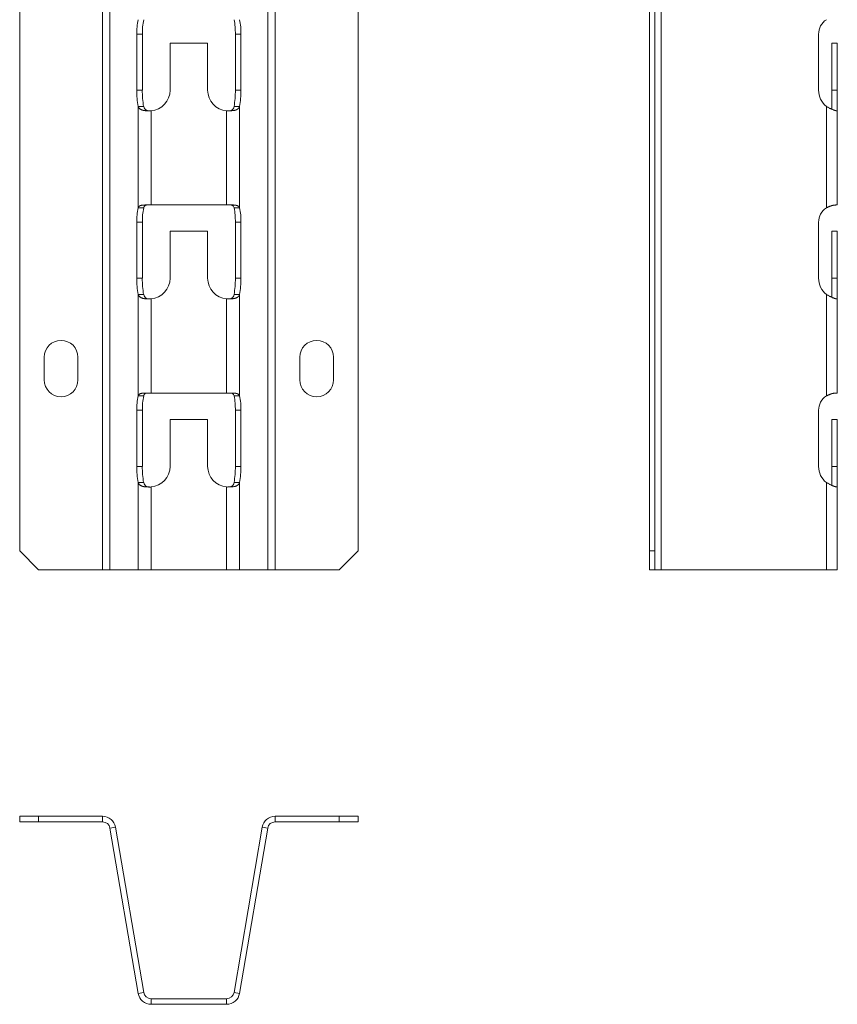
# Model space of a CAD drawing. Header units: millimetres. Extents: x -23 to 1248, y -1355 to 295.
# Tile 1 of 8: x -23 to 195, y -1283 to -1021. Entities that reach past the tile are written whole.
import ezdxf

# ---------------------------------------------------------------- set-up
doc = ezdxf.new("R2010")
doc.units = ezdxf.units.MM

msp = doc.modelspace()

# ---------------------------------------------------------------- linework, layer by layer
at = {"color": 7, "linetype": 'Continuous', "lineweight": 15}
for p, q in [((-0.57, -760.41), (-0.57, -1167.41)), ((1.41, -760.41), (1.41, -1167.41)), ((43.37, -760.41), (43.37, -1167.41)), ((45.34, -760.41), (45.34, -1167.41)), ((148.04, -760.41), (148.04, -1167.41)), ((-22.61, -765.41), (-22.61, -1162.41)), ((67.39, -765.41), (67.39, -1162.41)), ((144.87, -765.41), (144.87, -1162.41)), ((146.37, -765.41), (146.37, -1162.41)), ((8.54, -1025.01), (8.54, -1039.91)), ((10.02, -1025.01), (8.54, -1025.01)), ((10.02, -1025.01), (10.02, -1039.91)), ((34.76, -1025.01), (36.24, -1025.01)), ((34.76, -1039.91), (34.76, -1025.01)), ((36.24, -1039.91), (36.24, -1025.01)), ((189.89, -1025.01), (189.89, -1039.91)), ((17.39, -1039.91), (17.39, -1027.41)), ((17.39, -1027.41), (27.39, -1027.41)), ((27.39, -1027.41), (27.39, -1039.91)), ((193.37, -1027.41), (194.87, -1027.41)), ((193.37, -1039.91), (193.37, -1027.41)), ((194.87, -1039.91), (194.87, -1027.41)), ((10.02, -1039.91), (8.54, -1039.91)), ((34.76, -1039.91), (36.24, -1039.91)), ((193.37, -1045.02), (193.37, -1039.91)), ((193.37, -1039.91), (194.87, -1039.91)), ((194.87, -1045.4), (194.87, -1039.91)), ((8.89, -1044.24), (8.89, -1071.15)), ((10.37, -1044.24), (8.89, -1044.24)), ((35.89, -1044.24), (34.41, -1044.24)), ((35.89, -1044.24), (35.89, -1071.15)), ((191.96, -1044.24), (191.96, -1071.15)), ((12.34, -1045.4), (12.34, -1070.41)), ((32.43, -1045.4), (32.43, -1070.41)), ((194.87, -1045.4), (194.87, -1070.41)), ((10.69, -1070.41), (12.34, -1070.41)), ((32.43, -1070.41), (12.34, -1070.41)), ((32.43, -1070.41), (34.09, -1070.41)), ((194.46, -1070.41), (194.87, -1070.41)), ((8.89, -1071.15), (10.37, -1071.15)), ((34.41, -1071.15), (35.89, -1071.15)), ((8.54, -1075.01), (8.54, -1089.91)), ((10.02, -1075.01), (8.54, -1075.01)), ((10.02, -1075.01), (10.02, -1089.91)), ((34.76, -1075.01), (36.24, -1075.01)), ((34.76, -1089.91), (34.76, -1075.01)), ((36.24, -1089.91), (36.24, -1075.01)), ((189.89, -1075.01), (189.89, -1089.91)), ((17.39, -1089.91), (17.39, -1077.41)), ((17.39, -1077.41), (27.39, -1077.41)), ((27.39, -1077.41), (27.39, -1089.91)), ((193.37, -1077.41), (194.87, -1077.41)), ((193.37, -1089.91), (193.37, -1077.41)), ((194.87, -1089.91), (194.87, -1077.41)), ((10.02, -1089.91), (8.54, -1089.91)), ((34.76, -1089.91), (36.24, -1089.91)), ((193.37, -1095.02), (193.37, -1089.91)), ((193.37, -1089.91), (194.87, -1089.91)), ((194.87, -1095.4), (194.87, -1089.91)), ((10.37, -1094.24), (8.89, -1094.24)), ((8.89, -1094.24), (8.89, -1121.15)), ((12.34, -1095.4), (12.34, -1120.41)), ((32.43, -1095.4), (32.43, -1120.41)), ((35.89, -1094.24), (34.41, -1094.24)), ((35.89, -1094.24), (35.89, -1121.15)), ((191.96, -1094.24), (191.96, -1121.15)), ((194.87, -1095.4), (194.87, -1120.41)), ((-16.11, -1116.91), (-16.11, -1110.91)), ((-7.11, -1110.91), (-7.11, -1116.91)), ((51.89, -1116.91), (51.89, -1110.91)), ((60.89, -1110.91), (60.89, -1116.91)), ((8.89, -1121.15), (10.37, -1121.15)), ((10.69, -1120.41), (12.34, -1120.41)), ((32.43, -1120.41), (12.34, -1120.41)), ((32.43, -1120.41), (34.09, -1120.41)), ((34.41, -1121.15), (35.89, -1121.15)), ((194.46, -1120.41), (194.87, -1120.41)), ((8.54, -1125.01), (8.54, -1139.91)), ((10.02, -1125.01), (8.54, -1125.01)), ((10.02, -1125.01), (10.02, -1139.91)), ((34.76, -1125.01), (36.24, -1125.01)), ((34.76, -1139.91), (34.76, -1125.01)), ((36.24, -1139.91), (36.24, -1125.01)), ((189.89, -1125.01), (189.89, -1139.91)), ((17.39, -1139.91), (17.39, -1127.41)), ((17.39, -1127.41), (27.39, -1127.41)), ((27.39, -1127.41), (27.39, -1139.91)), ((193.37, -1127.41), (194.87, -1127.41)), ((193.37, -1139.91), (193.37, -1127.41)), ((194.87, -1139.91), (194.87, -1127.41)), ((10.02, -1139.91), (8.54, -1139.91)), ((34.76, -1139.91), (36.24, -1139.91)), ((193.37, -1145.02), (193.37, -1139.91)), ((193.37, -1139.91), (194.87, -1139.91)), ((194.87, -1145.4), (194.87, -1139.91)), ((10.37, -1144.24), (8.89, -1144.24)), ((8.89, -1144.24), (8.89, -1167.41)), ((12.34, -1145.4), (12.34, -1167.41)), ((32.43, -1145.4), (32.43, -1167.41)), ((35.89, -1144.24), (34.41, -1144.24)), ((35.89, -1144.24), (35.89, -1167.41)), ((191.96, -1144.24), (191.96, -1167.41)), ((194.87, -1145.4), (194.87, -1167.41)), ((-22.61, -1162.41), (-17.61, -1167.41)), ((62.39, -1167.41), (67.39, -1162.41)), ((144.87, -1162.41), (146.37, -1162.41)), ((144.87, -1167.41), (144.87, -1162.41)), ((146.37, -1162.41), (146.37, -1167.41)), ((-0.57, -1167.41), (-17.61, -1167.41)), ((-0.57, -1167.41), (1.41, -1167.41)), ((8.89, -1167.41), (1.41, -1167.41)), ((8.89, -1167.41), (12.34, -1167.41)), ((32.43, -1167.41), (12.34, -1167.41)), ((32.43, -1167.41), (35.89, -1167.41)), ((43.37, -1167.41), (35.89, -1167.41)), ((43.37, -1167.41), (45.34, -1167.41)), ((62.39, -1167.41), (45.34, -1167.41)), ((146.37, -1167.41), (144.87, -1167.41)), ((146.37, -1167.41), (148.04, -1167.41)), ((191.96, -1167.41), (148.04, -1167.41)), ((191.96, -1167.41), (194.87, -1167.41)), ((-22.61, -1234.43), (-22.61, -1232.93)), ((-22.61, -1232.93), (-17.61, -1232.93)), ((-17.61, -1232.93), (-17.61, -1234.43)), ((-0.57, -1232.93), (-17.61, -1232.93)), ((-0.57, -1234.43), (-0.57, -1232.93)), ((45.34, -1232.93), (45.34, -1234.43)), ((62.39, -1232.93), (45.34, -1232.93)), ((62.39, -1234.43), (62.39, -1232.93)), ((62.39, -1232.93), (67.39, -1232.93)), ((67.39, -1232.93), (67.39, -1234.43)), ((-17.61, -1234.43), (-22.61, -1234.43)), ((-0.57, -1234.43), (-17.61, -1234.43)), ((62.39, -1234.43), (45.34, -1234.43)), ((67.39, -1234.43), (62.39, -1234.43)), ((2.89, -1235.84), (1.41, -1236.09)), ((8.89, -1280.02), (1.41, -1236.09)), ((10.37, -1279.76), (2.89, -1235.84)), ((41.89, -1235.84), (34.41, -1279.76)), ((43.37, -1236.09), (35.89, -1280.02)), ((43.37, -1236.09), (41.89, -1235.84)), ((8.89, -1280.02), (10.37, -1279.76)), ((34.41, -1279.76), (35.89, -1280.02)), ((12.34, -1281.43), (12.34, -1282.93)), ((32.43, -1281.43), (12.34, -1281.43)), ((32.43, -1282.93), (32.43, -1281.43)), ((32.43, -1282.93), (12.34, -1282.93))]:
    msp.add_line(p, q, dxfattribs=at)
for centre, radius, start, end in [((25.81, -1024.65), 17.27, 168.3381, 181.2252), ((27.29, -1024.65), 17.27, 168.3381, 181.2252), ((17.49, -1024.65), 17.27, 358.7748, 11.6619), ((18.97, -1024.65), 17.27, 358.7748, 11.6619), ((194.51, -1025), 4.62, 123.4957, 180.1331), ((31.03, -1040.25), 22.5, 179.1331, 190.194), ((32.51, -1040.25), 22.5, 179.1331, 190.194), ((11.89, -1039.91), 5.5, 274.7344, 0), ((32.89, -1039.91), 5.5, 180, 265.2656), ((12.26, -1040.25), 22.5, 349.806, 0.8669), ((13.74, -1040.25), 22.5, 349.806, 0.8669), ((195.42, -1039.92), 5.53, 179.8975, 231.2573), ((25.81, -1074.65), 17.27, 168.3381, 181.2252), ((27.29, -1074.65), 17.27, 168.3381, 181.2252), ((17.49, -1074.65), 17.27, 358.7748, 11.6619), ((18.97, -1074.65), 17.27, 358.7748, 11.6619), ((194.51, -1075), 4.62, 123.4957, 180.1331), ((31.03, -1090.25), 22.5, 179.1331, 190.194), ((32.51, -1090.25), 22.5, 179.1331, 190.194), ((11.89, -1089.91), 5.5, 274.7344, 0), ((32.89, -1089.91), 5.5, 180, 265.2656), ((12.26, -1090.25), 22.5, 349.806, 0.8669), ((13.74, -1090.25), 22.5, 349.806, 0.8669), ((195.42, -1089.92), 5.53, 179.8975, 231.2573), ((-11.61, -1110.91), 4.5, 0, 180), ((56.39, -1110.91), 4.5, 0, 180), ((-11.61, -1116.91), 4.5, 180, 0), ((56.39, -1116.91), 4.5, 180, 0), ((25.81, -1124.65), 17.27, 168.3381, 181.2252), ((27.29, -1124.65), 17.27, 168.3381, 181.2252), ((17.49, -1124.65), 17.27, 358.7748, 11.6619), ((18.97, -1124.65), 17.27, 358.7748, 11.6619), ((194.51, -1125), 4.62, 123.4957, 180.1331), ((31.03, -1140.25), 22.5, 179.1331, 190.194), ((32.51, -1140.25), 22.5, 179.1331, 190.194), ((11.89, -1139.91), 5.5, 274.7344, 0), ((32.89, -1139.91), 5.5, 180, 265.2656), ((12.26, -1140.25), 22.5, 349.806, 0.8669), ((13.74, -1140.25), 22.5, 349.806, 0.8669), ((195.42, -1139.92), 5.53, 179.8975, 231.2573), ((-0.57, -1236.43), 3.5, 9.6721, 90), ((45.34, -1236.43), 3.5, 90, 170.3279), ((-0.57, -1236.43), 2, 9.6721, 90), ((45.34, -1236.43), 2, 90, 170.3279), ((12.34, -1279.43), 3.5, 189.6721, 270), ((12.34, -1279.43), 2, 189.6721, 270), ((32.43, -1279.43), 2, 270, 350.3279), ((32.43, -1279.43), 3.5, 270, 350.3279)]:
    msp.add_arc(centre, radius, start, end, dxfattribs=at)
for points, knots in [([(12.34, -1045.4), (12.28, -1045.4), (12.16, -1045.4), (11.98, -1045.4), (11.8, -1045.4), (11.63, -1045.39), (11.47, -1045.39), (11.31, -1045.38), (11.16, -1045.37), (11.01, -1045.36), (10.88, -1045.35), (10.75, -1045.34), (10.62, -1045.33), (10.51, -1045.31), (10.4, -1045.29), (10.29, -1045.27), (10.19, -1045.25), (10.1, -1045.23), (9.98, -1045.19), (9.84, -1045.14), (9.67, -1045.06), (9.5, -1044.97), (9.34, -1044.85), (9.2, -1044.72), (9.07, -1044.58), (8.96, -1044.41), (8.92, -1044.3), (8.89, -1044.24)], [0, 0, 0, 0, 0.036485, 0.072066, 0.106746, 0.140528, 0.173416, 0.205414, 0.236526, 0.266756, 0.296108, 0.324589, 0.352203, 0.378958, 0.40486, 0.429917, 0.454137, 0.47753, 0.500107, 0.547772, 0.599525, 0.655459, 0.715649, 0.780153, 0.849022, 0.922293, 1, 1, 1, 1]), ([(12.34, -1045.4), (12.04, -1045.4), (11.77, -1045.39), (11.43, -1045.34), (11.33, -1045.32), (11.2, -1045.28), (11.16, -1045.27), (11.1, -1045.24), (11.08, -1045.24), (11.05, -1045.22), (11.03, -1045.21), (10.88, -1045.13), (10.75, -1045.02), (10.52, -1044.69), (10.42, -1044.49), (10.37, -1044.24)], [0, 0, 0, 0, 0.25, 0.25, 0.375, 0.375, 0.4375, 0.4375, 0.46875, 0.46875, 0.5, 0.5, 0.75, 0.75, 1, 1, 1, 1]), ([(35.89, -1044.24), (35.87, -1044.27), (35.85, -1044.34), (35.8, -1044.44), (35.75, -1044.53), (35.68, -1044.62), (35.61, -1044.7), (35.54, -1044.78), (35.45, -1044.85), (35.36, -1044.91), (35.27, -1044.97), (35.18, -1045.03), (35.08, -1045.08), (34.97, -1045.13), (34.87, -1045.17), (34.75, -1045.21), (34.6, -1045.24), (34.42, -1045.28), (34.21, -1045.31), (33.98, -1045.34), (33.72, -1045.36), (33.44, -1045.38), (33.13, -1045.39), (32.79, -1045.39), (32.55, -1045.4), (32.43, -1045.4)], [0, 0, 0, 0, 0.042823, 0.08451, 0.125069, 0.164509, 0.20284, 0.24007, 0.276213, 0.311278, 0.345281, 0.378235, 0.410156, 0.441062, 0.470973, 0.499909, 0.541023, 0.585653, 0.633854, 0.68567, 0.741137, 0.800281, 0.863128, 0.929695, 1, 1, 1, 1]), ([(34.41, -1044.24), (34.36, -1044.48), (34.27, -1044.69), (34.1, -1044.93), (34.04, -1045), (33.94, -1045.09), (33.9, -1045.11), (33.85, -1045.15), (33.84, -1045.16), (33.81, -1045.18), (33.8, -1045.18), (33.79, -1045.19), (33.78, -1045.19), (33.77, -1045.2), (33.77, -1045.2), (33.64, -1045.27), (33.47, -1045.32), (33.03, -1045.38), (32.75, -1045.4), (32.43, -1045.4)], [0, 0, 0, 0, 0.25, 0.25, 0.375, 0.375, 0.4375, 0.4375, 0.46875, 0.46875, 0.484375, 0.484375, 0.492188, 0.492188, 0.5, 0.5, 0.75, 0.75, 1, 1, 1, 1]), ([(194.87, -1045.4), (194.87, -1045.4), (194.87, -1045.4), (194.85, -1045.4), (194.83, -1045.4), (194.8, -1045.39), (194.76, -1045.39), (194.72, -1045.38), (194.67, -1045.37), (194.61, -1045.36), (194.55, -1045.35), (194.49, -1045.34), (194.42, -1045.33), (194.35, -1045.31), (194.28, -1045.29), (194.21, -1045.27), (194.13, -1045.25), (194.06, -1045.23), (193.96, -1045.19), (193.82, -1045.14), (193.63, -1045.06), (193.42, -1044.97), (193.18, -1044.85), (192.91, -1044.72), (192.62, -1044.58), (192.3, -1044.41), (192.08, -1044.3), (191.96, -1044.24)], [0, 0, 0, 0, 0.036485, 0.072066, 0.106746, 0.140528, 0.173416, 0.205414, 0.236526, 0.266756, 0.296108, 0.324589, 0.352203, 0.378958, 0.40486, 0.429917, 0.454137, 0.47753, 0.500107, 0.547772, 0.599525, 0.655459, 0.715649, 0.780153, 0.849022, 0.922293, 1, 1, 1, 1]), ([(8.89, -1071.15), (8.9, -1071.13), (8.93, -1071.08), (8.97, -1071.01), (9.02, -1070.94), (9.07, -1070.88), (9.13, -1070.82), (9.18, -1070.77), (9.24, -1070.73), (9.3, -1070.69), (9.36, -1070.65), (9.42, -1070.62), (9.49, -1070.59), (9.59, -1070.56), (9.73, -1070.52), (9.91, -1070.49), (10.13, -1070.46), (10.39, -1070.44), (10.58, -1070.42), (10.69, -1070.41)], [0, 0, 0, 0, 0.060631, 0.118178, 0.172646, 0.22404, 0.272363, 0.317623, 0.359828, 0.398987, 0.435112, 0.468218, 0.498326, 0.55638, 0.624554, 0.702949, 0.791629, 0.890636, 1, 1, 1, 1]), ([(10.37, -1071.15), (10.4, -1071.01), (10.46, -1070.89), (10.55, -1070.75), (10.58, -1070.71), (10.65, -1070.64), (10.68, -1070.62), (10.76, -1070.56), (10.84, -1070.52), (11.06, -1070.46), (11.21, -1070.44), (11.4, -1070.41)], [0, 0, 0, 0, 0.25, 0.25, 0.375, 0.375, 0.5, 0.5, 0.75, 0.75, 1, 1, 1, 1]), ([(33.38, -1070.41), (33.57, -1070.43), (33.72, -1070.46), (33.94, -1070.52), (34.02, -1070.56), (34.13, -1070.64), (34.19, -1070.71), (34.32, -1070.89), (34.37, -1071.01), (34.41, -1071.15)], [0, 0, 0, 0, 0.25, 0.25, 0.5, 0.5, 0.75, 0.75, 1, 1, 1, 1]), ([(34.09, -1070.41), (34.14, -1070.42), (34.25, -1070.42), (34.39, -1070.44), (34.53, -1070.45), (34.65, -1070.46), (34.77, -1070.47), (34.87, -1070.49), (34.96, -1070.51), (35.05, -1070.52), (35.12, -1070.54), (35.19, -1070.56), (35.25, -1070.58), (35.33, -1070.61), (35.43, -1070.66), (35.57, -1070.75), (35.69, -1070.86), (35.81, -1071), (35.86, -1071.1), (35.89, -1071.15)], [0, 0, 0, 0, 0.05571, 0.108851, 0.159428, 0.207444, 0.252904, 0.295814, 0.336181, 0.374013, 0.409319, 0.442112, 0.472407, 0.500223, 0.570975, 0.65623, 0.756109, 0.870683, 1, 1, 1, 1]), ([(191.96, -1071.15), (192.02, -1071.13), (192.14, -1071.08), (192.31, -1071.01), (192.47, -1070.94), (192.62, -1070.88), (192.75, -1070.82), (192.88, -1070.77), (193, -1070.73), (193.11, -1070.69), (193.2, -1070.65), (193.29, -1070.62), (193.4, -1070.59), (193.54, -1070.56), (193.71, -1070.52), (193.89, -1070.49), (194.09, -1070.46), (194.28, -1070.44), (194.4, -1070.42), (194.46, -1070.41)], [0, 0, 0, 0, 0.060631, 0.118178, 0.172646, 0.22404, 0.272363, 0.317623, 0.359828, 0.398987, 0.435112, 0.468218, 0.498326, 0.55638, 0.624554, 0.702949, 0.791629, 0.890636, 1, 1, 1, 1]), ([(12.34, -1095.4), (12.28, -1095.4), (12.16, -1095.4), (11.98, -1095.4), (11.8, -1095.4), (11.63, -1095.39), (11.47, -1095.39), (11.31, -1095.38), (11.16, -1095.37), (11.01, -1095.36), (10.88, -1095.35), (10.75, -1095.34), (10.62, -1095.33), (10.51, -1095.31), (10.4, -1095.29), (10.29, -1095.27), (10.19, -1095.25), (10.1, -1095.23), (9.98, -1095.19), (9.84, -1095.14), (9.67, -1095.06), (9.5, -1094.97), (9.34, -1094.85), (9.2, -1094.72), (9.07, -1094.58), (8.96, -1094.41), (8.92, -1094.3), (8.89, -1094.24)], [0, 0, 0, 0, 0.036485, 0.072066, 0.106746, 0.140528, 0.173416, 0.205414, 0.236526, 0.266756, 0.296108, 0.324589, 0.352203, 0.378958, 0.40486, 0.429917, 0.454137, 0.47753, 0.500107, 0.547772, 0.599525, 0.655459, 0.715649, 0.780153, 0.849022, 0.922293, 1, 1, 1, 1]), ([(12.34, -1095.4), (12.04, -1095.4), (11.77, -1095.39), (11.43, -1095.34), (11.33, -1095.32), (11.2, -1095.28), (11.16, -1095.27), (11.1, -1095.24), (11.08, -1095.24), (11.05, -1095.22), (11.03, -1095.21), (10.88, -1095.13), (10.75, -1095.02), (10.52, -1094.69), (10.42, -1094.49), (10.37, -1094.24)], [0, 0, 0, 0, 0.25, 0.25, 0.375, 0.375, 0.4375, 0.4375, 0.46875, 0.46875, 0.5, 0.5, 0.75, 0.75, 1, 1, 1, 1]), ([(35.89, -1094.24), (35.87, -1094.27), (35.85, -1094.34), (35.8, -1094.44), (35.75, -1094.53), (35.68, -1094.62), (35.61, -1094.7), (35.54, -1094.78), (35.45, -1094.85), (35.36, -1094.91), (35.27, -1094.97), (35.18, -1095.03), (35.08, -1095.08), (34.97, -1095.13), (34.87, -1095.17), (34.75, -1095.21), (34.6, -1095.24), (34.42, -1095.28), (34.21, -1095.31), (33.98, -1095.34), (33.72, -1095.36), (33.44, -1095.38), (33.13, -1095.39), (32.79, -1095.39), (32.55, -1095.4), (32.43, -1095.4)], [0, 0, 0, 0, 0.0428227, 0.0845098, 0.1250691, 0.1645093, 0.2028397, 0.2400704, 0.2762126, 0.3112783, 0.3452808, 0.3782347, 0.410156, 0.4410623, 0.4709729, 0.4999094, 0.5410231, 0.585653, 0.6338542, 0.6856705, 0.7411367, 0.8002813, 0.8631277, 0.9296952, 1, 1, 1, 1]), ([(34.41, -1094.24), (34.36, -1094.48), (34.27, -1094.69), (34.1, -1094.93), (34.04, -1095), (33.94, -1095.09), (33.9, -1095.11), (33.85, -1095.15), (33.84, -1095.16), (33.81, -1095.18), (33.8, -1095.18), (33.79, -1095.19), (33.78, -1095.19), (33.77, -1095.2), (33.77, -1095.2), (33.64, -1095.27), (33.47, -1095.32), (33.03, -1095.38), (32.75, -1095.4), (32.43, -1095.4)], [0, 0, 0, 0, 0.25, 0.25, 0.375, 0.375, 0.4375, 0.4375, 0.46875, 0.46875, 0.484375, 0.484375, 0.492188, 0.492188, 0.5, 0.5, 0.75, 0.75, 1, 1, 1, 1]), ([(194.87, -1095.4), (194.87, -1095.4), (194.87, -1095.4), (194.85, -1095.4), (194.83, -1095.4), (194.8, -1095.39), (194.76, -1095.39), (194.72, -1095.38), (194.67, -1095.37), (194.61, -1095.36), (194.55, -1095.35), (194.49, -1095.34), (194.42, -1095.33), (194.35, -1095.31), (194.28, -1095.29), (194.21, -1095.27), (194.13, -1095.25), (194.06, -1095.23), (193.96, -1095.19), (193.82, -1095.14), (193.63, -1095.06), (193.42, -1094.97), (193.18, -1094.85), (192.91, -1094.72), (192.62, -1094.58), (192.3, -1094.41), (192.08, -1094.3), (191.96, -1094.24)], [0, 0, 0, 0, 0.036485, 0.072066, 0.106746, 0.140528, 0.173416, 0.205414, 0.236526, 0.266756, 0.296108, 0.324589, 0.352203, 0.378958, 0.40486, 0.429917, 0.454137, 0.47753, 0.500107, 0.547772, 0.599525, 0.655459, 0.715649, 0.780153, 0.849022, 0.922293, 1, 1, 1, 1]), ([(8.89, -1121.15), (8.9, -1121.13), (8.93, -1121.08), (8.97, -1121.01), (9.02, -1120.94), (9.07, -1120.88), (9.13, -1120.82), (9.18, -1120.77), (9.24, -1120.73), (9.3, -1120.69), (9.36, -1120.65), (9.42, -1120.62), (9.49, -1120.59), (9.59, -1120.56), (9.73, -1120.52), (9.91, -1120.49), (10.13, -1120.46), (10.39, -1120.44), (10.58, -1120.42), (10.69, -1120.41)], [0, 0, 0, 0, 0.060631, 0.118178, 0.172646, 0.22404, 0.272363, 0.317623, 0.359828, 0.398987, 0.435112, 0.468218, 0.498326, 0.55638, 0.624554, 0.702949, 0.791629, 0.890636, 1, 1, 1, 1]), ([(10.37, -1121.15), (10.4, -1121.01), (10.46, -1120.89), (10.55, -1120.75), (10.58, -1120.71), (10.65, -1120.64), (10.68, -1120.62), (10.76, -1120.56), (10.84, -1120.52), (11.06, -1120.46), (11.21, -1120.44), (11.4, -1120.41)], [0, 0, 0, 0, 0.25, 0.25, 0.375, 0.375, 0.5, 0.5, 0.75, 0.75, 1, 1, 1, 1]), ([(33.38, -1120.41), (33.57, -1120.43), (33.72, -1120.46), (33.94, -1120.52), (34.02, -1120.56), (34.13, -1120.64), (34.19, -1120.71), (34.32, -1120.89), (34.37, -1121.01), (34.41, -1121.15)], [0, 0, 0, 0, 0.25, 0.25, 0.5, 0.5, 0.75, 0.75, 1, 1, 1, 1]), ([(34.09, -1120.41), (34.14, -1120.42), (34.25, -1120.42), (34.39, -1120.44), (34.53, -1120.45), (34.65, -1120.46), (34.77, -1120.47), (34.87, -1120.49), (34.96, -1120.51), (35.05, -1120.52), (35.12, -1120.54), (35.19, -1120.56), (35.25, -1120.58), (35.33, -1120.61), (35.43, -1120.66), (35.57, -1120.75), (35.69, -1120.86), (35.81, -1121), (35.86, -1121.1), (35.89, -1121.15)], [0, 0, 0, 0, 0.05571, 0.108851, 0.159428, 0.207444, 0.252904, 0.295814, 0.336181, 0.374013, 0.409319, 0.442112, 0.472407, 0.500223, 0.570975, 0.65623, 0.756109, 0.870683, 1, 1, 1, 1]), ([(191.96, -1121.15), (192.02, -1121.13), (192.14, -1121.08), (192.31, -1121.01), (192.47, -1120.94), (192.62, -1120.88), (192.75, -1120.82), (192.88, -1120.77), (193, -1120.73), (193.11, -1120.69), (193.2, -1120.65), (193.29, -1120.62), (193.4, -1120.59), (193.54, -1120.56), (193.71, -1120.52), (193.89, -1120.49), (194.09, -1120.46), (194.28, -1120.44), (194.4, -1120.42), (194.46, -1120.41)], [0, 0, 0, 0, 0.060631, 0.118178, 0.172646, 0.22404, 0.272363, 0.317623, 0.359828, 0.398987, 0.435112, 0.468218, 0.498326, 0.55638, 0.624554, 0.702949, 0.791629, 0.890636, 1, 1, 1, 1]), ([(12.34, -1145.4), (12.28, -1145.4), (12.16, -1145.4), (11.98, -1145.4), (11.8, -1145.4), (11.63, -1145.39), (11.47, -1145.39), (11.31, -1145.38), (11.16, -1145.37), (11.01, -1145.36), (10.88, -1145.35), (10.75, -1145.34), (10.62, -1145.33), (10.51, -1145.31), (10.4, -1145.29), (10.29, -1145.27), (10.19, -1145.25), (10.1, -1145.23), (9.98, -1145.19), (9.84, -1145.14), (9.67, -1145.06), (9.5, -1144.97), (9.34, -1144.85), (9.2, -1144.72), (9.07, -1144.58), (8.96, -1144.41), (8.92, -1144.3), (8.89, -1144.24)], [0, 0, 0, 0, 0.036485, 0.072066, 0.106746, 0.140528, 0.173416, 0.205414, 0.236526, 0.266756, 0.296108, 0.324589, 0.352203, 0.378958, 0.40486, 0.429917, 0.454137, 0.47753, 0.500107, 0.547772, 0.599525, 0.655459, 0.715649, 0.780153, 0.849022, 0.922293, 1, 1, 1, 1]), ([(12.34, -1145.4), (12.04, -1145.4), (11.77, -1145.39), (11.43, -1145.34), (11.33, -1145.32), (11.2, -1145.28), (11.16, -1145.27), (11.1, -1145.24), (11.08, -1145.24), (11.05, -1145.22), (11.03, -1145.21), (10.88, -1145.13), (10.75, -1145.02), (10.52, -1144.69), (10.42, -1144.49), (10.37, -1144.24)], [0, 0, 0, 0, 0.25, 0.25, 0.375, 0.375, 0.4375, 0.4375, 0.46875, 0.46875, 0.5, 0.5, 0.75, 0.75, 1, 1, 1, 1]), ([(35.89, -1144.24), (35.87, -1144.27), (35.85, -1144.34), (35.8, -1144.44), (35.75, -1144.53), (35.68, -1144.62), (35.61, -1144.7), (35.54, -1144.78), (35.45, -1144.85), (35.36, -1144.91), (35.27, -1144.97), (35.18, -1145.03), (35.08, -1145.08), (34.97, -1145.13), (34.87, -1145.17), (34.75, -1145.21), (34.6, -1145.24), (34.42, -1145.28), (34.21, -1145.31), (33.98, -1145.34), (33.72, -1145.36), (33.44, -1145.38), (33.13, -1145.39), (32.79, -1145.39), (32.55, -1145.4), (32.43, -1145.4)], [0, 0, 0, 0, 0.042823, 0.08451, 0.125069, 0.164509, 0.20284, 0.24007, 0.276213, 0.311278, 0.345281, 0.378235, 0.410156, 0.441062, 0.470973, 0.499909, 0.541023, 0.585653, 0.633854, 0.68567, 0.741137, 0.800281, 0.863128, 0.929695, 1, 1, 1, 1]), ([(34.41, -1144.24), (34.36, -1144.48), (34.27, -1144.69), (34.1, -1144.93), (34.04, -1145), (33.94, -1145.09), (33.9, -1145.11), (33.85, -1145.15), (33.84, -1145.16), (33.81, -1145.18), (33.8, -1145.18), (33.79, -1145.19), (33.78, -1145.19), (33.77, -1145.2), (33.77, -1145.2), (33.64, -1145.27), (33.47, -1145.32), (33.03, -1145.38), (32.75, -1145.4), (32.43, -1145.4)], [0, 0, 0, 0, 0.25, 0.25, 0.375, 0.375, 0.4375, 0.4375, 0.46875, 0.46875, 0.484375, 0.484375, 0.492188, 0.492188, 0.5, 0.5, 0.75, 0.75, 1, 1, 1, 1]), ([(194.87, -1145.4), (194.87, -1145.4), (194.87, -1145.4), (194.85, -1145.4), (194.83, -1145.4), (194.8, -1145.39), (194.76, -1145.39), (194.72, -1145.38), (194.67, -1145.37), (194.61, -1145.36), (194.55, -1145.35), (194.49, -1145.34), (194.42, -1145.33), (194.35, -1145.31), (194.28, -1145.29), (194.21, -1145.27), (194.13, -1145.25), (194.06, -1145.23), (193.96, -1145.19), (193.82, -1145.14), (193.63, -1145.06), (193.42, -1144.97), (193.18, -1144.85), (192.91, -1144.72), (192.62, -1144.58), (192.3, -1144.41), (192.08, -1144.3), (191.96, -1144.24)], [0, 0, 0, 0, 0.036485, 0.072066, 0.106746, 0.140528, 0.173416, 0.205414, 0.236526, 0.266756, 0.296108, 0.324589, 0.352203, 0.378958, 0.40486, 0.429917, 0.454137, 0.47753, 0.500107, 0.547772, 0.599525, 0.655459, 0.715649, 0.780153, 0.849022, 0.922293, 1, 1, 1, 1])]:
    msp.add_open_spline(points, degree=3, knots=knots, dxfattribs=at)

doc.saveas('drawing.dxf')
